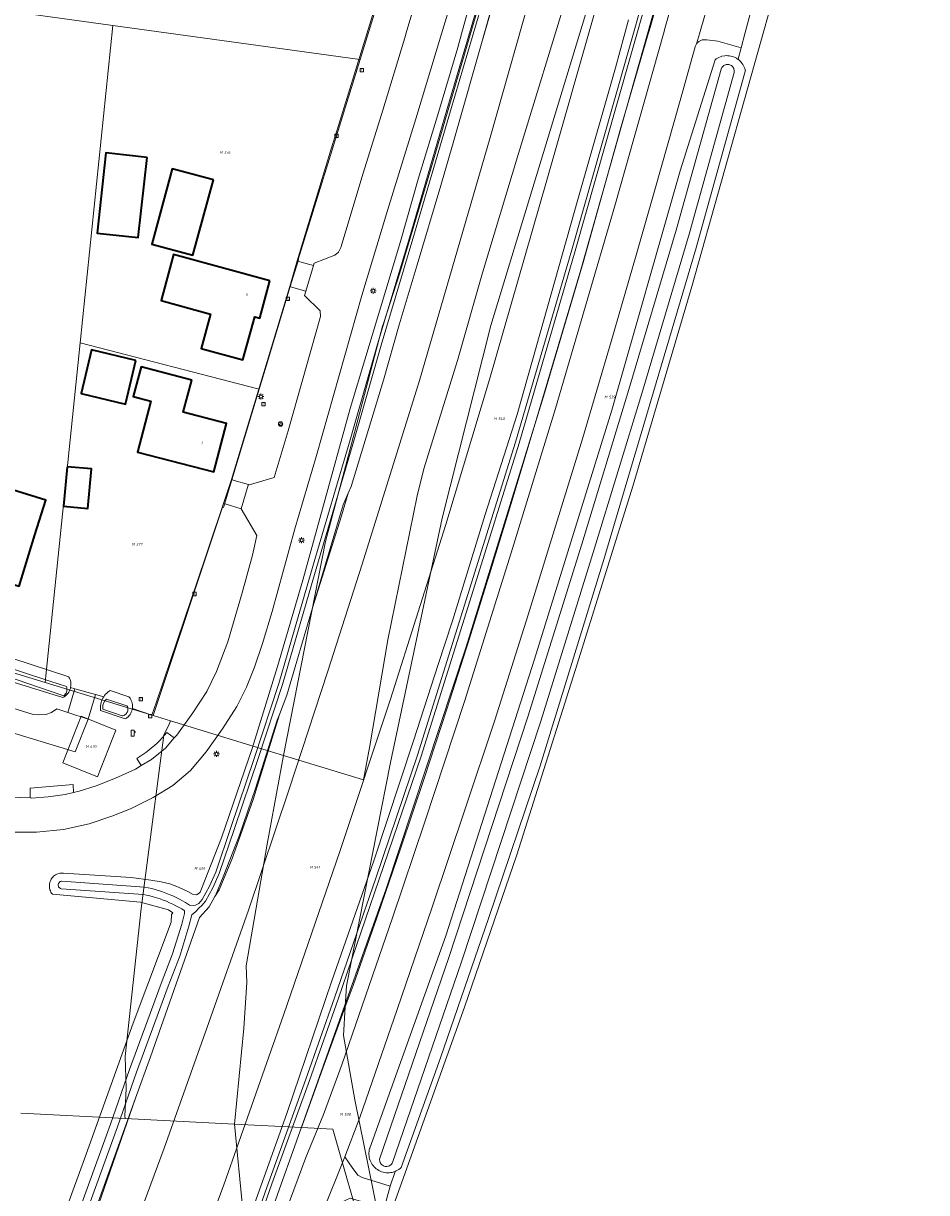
# Model space of a CAD drawing. Header units: metres. Extents: x 250001 to 257773, y 598992 to 609118.
# Tile 200 of 256: x 251375 to 251495, y 602563 to 602719. Entities that reach past the tile are written whole.
import ezdxf
from ezdxf.enums import TextEntityAlignment as Align
from ezdxf.lldxf.tags import DXFTag

# ---------------------------------------------------------------- set-up
doc = ezdxf.new("R2010")
doc.units = ezdxf.units.M
for name, color, linetype, lineweight in [('B-WE-GR-GRAS-GV', 252, 'Continuous', 13), ('B-WE-GR-GROENVOORZIENING-GV', 252, 'Continuous', 18), ('B-WE-KG-GRENS_PERCEEL-G', 150, 'KG-PERCEEL', 18), ('B-WE-KG-GRENS_PERCEEL-S', 150, 'Continuous', 25), ('B-WE-KL-ET_LS_OV_LICHTMAST-S', 252, 'Continuous', 25), ('B-WE-KL-POMP-S', 252, 'Continuous', 25), ('B-WE-OG-BEBOUWING-GV', 1, 'Continuous', 35), ('B-WE-OG-BEBOUWING-T18', 7, 'Continuous', 18), ('B-WE-OG-TERREIN_ERF-GV', 7, 'Continuous', 18), ('B-WE-OG-WATER-GV', 252, 'Continuous', 18), ('B-WE-OG-WATER_SLOOT-GV', 252, 'Continuous', 18), ('B-WE-RI-GWA_KOLK-S', 252, 'Continuous', 25), ('B-WE-RI-GWA_RIOOLPUT-S', 252, 'Continuous', 25), ('B-WE-VH-VERHARDING_GESLOTEN-GV', 252, 'Continuous', 18), ('B-WE-VH-VERHARDING_OPEN-GV', 252, 'Continuous', 18), ('B-WE-VW-VERKEERSTEKEN_BORD-S', 252, 'Continuous', 25), ('B-WE-VW-VERKEERSTEKEN_DRAAGCONSTRUCTIE-S', 252, 'Continuous', 25), ('X-XX-AL-REFERENTIE-G', 7, 'Continuous', 18)]:
    doc.layers.add(name, color=color, linetype=linetype, lineweight=lineweight)
doc.styles.add('NLCS-ISO', font='NLCS-ISO.ttf')
doc.styles.add('NLCS-ISO-ANNOTATIEF-T18', font='NLCS-ISO.ttf', dxfattribs={"height": 1.8})
doc.styles.get("Standard").update_dxf_attribs({"font": 'NLCS-ISO.ttf'})
tags = doc.linetypes.add('KG-PERCEEL', pattern='A,5.5,-2,["P",Standard,S=1.8,R=0,X=-0.5,Y=-0.9],-2,5.5,-2,[5,NLCS.SHX,S=0.75,R=0,X=0,Y=0],-2', length=19).pattern_tags.tags
tags[6] = DXFTag(74, 10)

# ---------------------------------------------------------------- blocks, each defined once
blk = doc.blocks.new('SKG-PERCEELNUMMER-SO')
at = {"style": 'NLCS-ISO', "oblique": 10, "flags": 1}
blk.add_attdef('GEMEENTECODE', text='', height=1.8, dxfattribs=at).set_placement((0, 2.55), align=Align.MIDDLE_CENTER)
at = {"style": 'NLCS-ISO', "oblique": 10}
blk.add_attdef('SECTIE', text='', height=1.8, dxfattribs=at).set_placement((-0.5, 0), align=Align.MIDDLE_RIGHT)
blk.add_attdef('PERCEELNUMMER', text='', height=1.8, dxfattribs=at).set_placement((0.5, 0), align=Align.MIDDLE_LEFT)
blk = doc.blocks.new('BS2021-132-Xref-KAD-20210617')
at = {"layer": 'B-WE-KG-GRENS_PERCEEL-G', "flags": 128}
for points in [[(251409.252, 602621.164), (251414.872, 602649.751), (251416.395, 602655.386), (251418.748, 602664.318), (251420.964, 602672.782), (251422.508, 602678.514), (251422.628, 602678.892), (251424.799, 602685.632), (251428.962, 602699.532), (251435.631, 602722.339), (251441.827, 602742.41), (251442.087, 602743.313), (251443.825, 602749.513), (251443.938, 602749.598), (251445.007, 602752.643), (251456.446, 602786.873), (251465.18, 602812.082), (251476.077, 602843.242), (251485.477, 602868.574), (251493.909, 602890.834), (251495.144, 602894.028)], [(251422.728, 602756.664), (251432.27, 602755.44), (251430.25, 602748.88), (251426.34, 602736.34), (251425.16, 602732.49), (251419.483, 602714.149)], [(251417.519, 602587.578), (251417.699, 602590.364), (251423.541, 602620.217), (251430.456, 602652.853), (251436.95, 602678.606), (251451.323, 602725.897)], [(251419.937, 602617.894), (251420.781, 602622.45), (251423.188, 602636.595), (251427.102, 602655.857), (251428.004, 602659.468), (251432.519, 602673.915), (251435.829, 602685.653), (251440.645, 602701.604), (251447.267, 602723.274), (251448.033, 602725.872)], [(251422.469, 602556.935), (251433.421, 602587.542), (251440.443, 602607.892), (251448.217, 602632.519), (251455.967, 602657.276), (251463.775, 602683.828), (251475.661, 602726.08)], [(251442.61, 602664.621), (251448.985, 602686.055), (251460.081, 602725.521)], [(251363.23, 602721.89), (251386.47, 602718.67)], [(251382.1, 602676.31), (251386.47, 602718.67)], [(251386.47, 602718.67), (251419.16, 602714.2), (251419.483, 602714.149)], [(251419.483, 602714.149), (251411.21, 602687.42), (251411.28, 602687.4), (251410.16, 602683.81), (251406.94, 602673.16), (251406.02, 602670.08)], [(251382.1, 602676.31), (251377.53, 602631.81), (251377.44, 602630.901)], [(251382.1, 602676.31), (251405.82, 602670.13), (251406.02, 602670.08)], [(251406.02, 602670.08), (251401.25, 602654.31), (251401.14, 602654.35), (251391.85, 602626.49)], [(251418.55, 602590.412), (251421.776, 602599.616), (251424.939, 602608.841), (251428.041, 602618.087), (251431.08, 602627.354), (251434.056, 602636.642), (251436.97, 602645.949), (251439.822, 602655.275), (251442.61, 602664.621)], [(251377.44, 602630.901), (251354.54, 602637.91)], [(251391.85, 602626.49), (251377.44, 602630.901)], [(251391.85, 602626.49), (251394.171, 602625.78)], [(251393.281, 602623.89), (251394.01, 602625.35), (251394.171, 602625.78)], [(251394.171, 602625.78), (251409.252, 602621.164)], [(251388.11, 602580.93), (251390.27, 602600.73), (251393.281, 602623.89)], [(251403.949, 602584.735), (251404.378, 602590.844), (251404.271, 602593.071), (251407.072, 602609.29), (251409.252, 602621.164)], [(251409.252, 602621.164), (251419.937, 602617.894)], [(251417.519, 602587.578), (251418.55, 602590.412)], [(251414.538, 602579.378), (251417.519, 602587.578)], [(251422.469, 602556.935), (251418.78, 602575.138), (251417.273, 602583.75), (251417.519, 602587.578)], [(251403.949, 602584.735), (251402.73, 602571.91)], [(251388.11, 602580.93), (251388.26, 602576.66), (251388.1, 602572.95), (251388.106, 602572.658)], [(251411.656, 602571.454), (251414.538, 602579.378)], [(251388.106, 602572.658), (251374.19, 602573.37)], [(251402.73, 602571.91), (251388.106, 602572.658)], [(251402.73, 602571.91), (251411.656, 602571.454)], [(251412.78, 602520.07), (251407.73, 602538.87), (251403.84, 602560.43), (251402.73, 602571.91)], [(251411.656, 602571.454), (251415.834, 602571.24)], [(251415.834, 602571.24), (251420.075, 602556.428)]]:
    blk.add_lwpolyline(points, dxfattribs=at)
blk.add_lwpolyline([(251379.782, 602620.162), (251382.244, 602626.393), (251386.894, 602624.555), (251384.432, 602618.324)], close=True, dxfattribs=at)
at = {"layer": 'B-WE-KG-GRENS_PERCEEL-S', "xscale": 0.2, "yscale": 0.2, "zscale": 0.2}
for p, values in [((251401.221, 602701.716), {'PERCEELNUMMER': '376', 'SECTIE': 'M'}), ((251452.608, 602669.048), {'PERCEELNUMMER': '539', 'SECTIE': 'M'}), ((251437.842, 602666.153), {'PERCEELNUMMER': '540', 'SECTIE': 'M'}), ((251389.491, 602649.363), {'PERCEELNUMMER': '377', 'SECTIE': 'M'}), ((251383.338, 602622.359), {'PERCEELNUMMER': '630', 'SECTIE': 'M'}), ((251397.845, 602606.065), {'PERCEELNUMMER': '400', 'SECTIE': 'M'}), ((251413.233, 602606.222), {'PERCEELNUMMER': '541', 'SECTIE': 'M'}), ((251417.286, 602573.217), {'PERCEELNUMMER': '538', 'SECTIE': 'M'})]:
    blk.add_blockref('SKG-PERCEELNUMMER-SO', p, dxfattribs=at).add_auto_attribs(values)
blk = doc.blocks.new('SIE-WEG_VERKEERSBORD-SO')
at = {"color": 0, "linetype": 'ByBlock', "lineweight": 18}
blk.add_lwpolyline([(-1.125, -1.125), (1.125, -1.125), (1.125, 1.125), (-1.125, 1.125)], close=True, dxfattribs=at)
at = {"color": 0, "linetype": 'ByBlock', "lineweight": 18, "style": 'NLCS-ISO'}
blk.add_text('vb', height=1.5, dxfattribs=at).set_placement((0, 0), align=Align.MIDDLE_CENTER)
blk = doc.blocks.new('SKL-WATER_POMP-SO')
at = {"color": 0, "linetype": 'ByBlock', "lineweight": 18}
blk.add_lwpolyline([(1, 1.09), (1, 2), (-1, 2), (-1, -2), (1, -2), (1, 0.57), (1.85, 0.57), (1.85, 1.09)], close=True, dxfattribs=at)
blk = doc.blocks.new('SIE-WEG_PAAL_VERKEERSBORD-SO')
at = {"color": 0, "linetype": 'ByBlock', "lineweight": 18}
blk.add_circle((0, 0), 1.5, dxfattribs=at)
at = {"color": 0, "linetype": 'ByBlock', "lineweight": 18, "style": 'NLCS-ISO'}
blk.add_text('vb', height=1.5, dxfattribs=at).set_placement((0, 0.13), align=Align.MIDDLE_CENTER)
blk = doc.blocks.new('SKL-ET_OV_LICHTMAST-SO')
at = {"color": 0, "linetype": 'ByBlock', "lineweight": 18}
for points in [[(-1.25, 0), (-2, 0)], [(-1.41, 1.41), (-0.88, 0.88)], [(0, 2), (0, 1.25)], [(0.88, 0.88), (1.41, 1.41)], [(2, 0), (1.25, 0)], [(-1.41, -1.41), (-0.88, -0.88)], [(0, -1.25), (0, -2)], [(0.88, -0.88), (1.41, -1.41)]]:
    blk.add_lwpolyline(points, dxfattribs=at)
blk.add_circle((0, 0), 1, dxfattribs=at)
blk = doc.blocks.new('SRI-KOLK-SO')
at = {"color": 0, "linetype": 'ByBlock', "lineweight": 18}
blk.add_lwpolyline([(-1.125, -1.125), (1.125, -1.125), (1.125, 1.125), (-1.125, 1.125)], close=True, dxfattribs=at)
at = {"color": 0, "linetype": 'ByBlock', "lineweight": 18, "style": 'NLCS-ISO'}
blk.add_text('k', height=1.5, dxfattribs=at).set_placement((0, 0), align=Align.MIDDLE_CENTER)
blk = doc.blocks.new('SRI-PUT_INSPECTIEPUT_RIOOLPUT-SO')
at = {"color": 0, "linetype": 'ByBlock', "lineweight": 18}
blk.add_lwpolyline([(-1.12, -1.12), (1.12, -1.12), (1.12, 1.12), (-1.12, 1.12)], close=True, dxfattribs=at)
at = {"color": 0, "linetype": 'ByBlock', "lineweight": 18, "style": 'NLCS-ISO'}
blk.add_text('r', height=1.5, dxfattribs=at).set_placement((0, 0.28), align=Align.MIDDLE_CENTER)
blk = doc.blocks.new('BS2021-132-Xref-BGT-GRIJS-20210617-aangepast')
at = {"layer": 'B-WE-GR-GRAS-GV', "flags": 128}
blk.add_lwpolyline([(251472.283, 602722.94), (251470.878, 602717.571), (251470.383, 602715.681), (251469.965, 602714.167), (251470.072, 602714.086), (251470.223, 602713.953), (251470.362, 602713.808), (251470.49, 602713.652), (251470.605, 602713.487), (251470.707, 602713.314), (251470.795, 602713.133), (251470.867, 602712.945), (251470.925, 602712.752), (251470.938, 602712.7), (251464.379, 602688.979), (251452.048, 602647.344), (251443.526, 602619.77), (251436.658, 602599.363), (251430.25, 602580.771), (251424.988, 602566.124), (251424.837, 602565.99), (251424.676, 602565.868), (251424.506, 602565.759), (251424.328, 602565.664), (251424.163, 602565.592), (251423.514, 602563.624), (251422.7, 602560.702)], dxfattribs=at)
for points in [[(251440.449, 602732.94), (251440.442, 602732.963), (251437.361, 602722.157), (251435.701, 602716.284), (251437.604, 602722.897)], [(251413.16, 602640.877), (251416.994, 602653.172), (251417.91, 602656.203), (251417.219, 602654.659)], [(251408.725, 602626.654), (251408.423, 602625.88), (251405.543, 602616.748), (251403.389, 602610.526), (251401.193, 602604.925), (251400.185, 602602.461), (251400.11, 602602.331), (251400.671, 602603.22), (251402.359, 602607.259), (251405.231, 602615.288), (251408.141, 602624.78)], [(251381.393, 602552.39), (251382.674, 602555.754), (251389.513, 602575.395), (251383.227, 602557.861)]]:
    blk.add_lwpolyline(points, close=True, dxfattribs=at)
at = {"layer": 'B-WE-GR-GROENVOORZIENING-GV', "flags": 128}
for points in [[(251409.032, 602558.81), (251412.231, 602567.432), (251414.628, 602573.197), (251417.087, 602579.951), (251423.816, 602599.479), (251428.125, 602612.286), (251433.427, 602628.363), (251439.668, 602648.212), (251445.601, 602667.533), (251453.512, 602694.591), (251459.992, 602717.571), (251460.286, 602718.613), (251463.271, 602729.138)], [(251463.423, 602736.69), (251458.224, 602718.419), (251458.053, 602717.835), (251457.976, 602717.571), (251454.257, 602704.861), (251449.288, 602687.003), (251443.996, 602669.128), (251433.647, 602635.653), (251422.989, 602603.343), (251412.138, 602572.891), (251402.436, 602545.618), (251394.604, 602523.404), (251387.881, 602504.049), (251387.622, 602503.331), (251387.285, 602501.46), (251386.938, 602501.008), (251386.994, 602500), (251386.998, 602499.932), (251387.218, 602498.669), (251392.593, 602485.678), (251423.175, 602410.488)], [(251432.443, 602724.472), (251430.361, 602717.571), (251426.931, 602706.205), (251423.154, 602693.982), (251419.743, 602682.615), (251413.669, 602661.221), (251410.787, 602651.452), (251407.753, 602640.394), (251406.457, 602636.107), (251405.414, 602632.971), (251404.334, 602630.292), (251403.051, 602627.709), (251401.141, 602624.711), (251398.94, 602621.667), (251396.831, 602619.162), (251394.475, 602617.154), (251391.874, 602615.537), (251388.829, 602614.042), (251386.331, 602613.045), (251383.331, 602612.044), (251379.87, 602611.277), (251376.3, 602610.897), (251373.137, 602610.928)], [(251374.759, 602545.579), (251382.685, 602567.264), (251389.191, 602585.388), (251394.259, 602598.896), (251394.306, 602599.906), (251394.474, 602600.137), (251393.931, 602600.538), (251390.181, 602601.548), (251378.403, 602602.636), (251378.302, 602602.767), (251378.215, 602602.907), (251378.141, 602603.055), (251378.083, 602603.209), (251378.011, 602603.531), (251377.999, 602603.696), (251378.003, 602603.861), (251378.022, 602604.025), (251378.058, 602604.186), (251378.109, 602604.343), (251378.175, 602604.495), (251378.255, 602604.639), (251378.349, 602604.775), (251378.455, 602604.902), (251378.574, 602605.018), (251378.703, 602605.121), (251378.841, 602605.212), (251378.987, 602605.289), (251379.14, 602605.352), (251379.299, 602605.399), (251379.461, 602605.431), (251379.626, 602605.448), (251379.791, 602605.448), (251379.871, 602605.442), (251388.94, 602604.876), (251391.558, 602604.489), (251392.947, 602604.292), (251394.073, 602604.009), (251395.249, 602603.566), (251396.472, 602603.006), (251397.211, 602602.576), (251397.632, 602602.561), (251397.99, 602602.782), (251398.117, 602602.908), (251398.322, 602603.352), (251401.002, 602610.169), (251405.089, 602622.112), (251408.477, 602633.058), (251411.837, 602644.573), (251418.174, 602667.532), (251424.881, 602689.824), (251427.243, 602698.148), (251429.974, 602707.08), (251432.55, 602715.756), (251433.048, 602717.571), (251435.179, 602725.338)], [(251387.689, 602553.43), (251393.338, 602568.713), (251399.038, 602584.744), (251404.588, 602600.502), (251409.999, 602616.546), (251415.2, 602632.416), (251419.789, 602646.699), (251427.405, 602671.25), (251436.866, 602703.708), (251442.893, 602724.96)], [(251437.604, 602722.897), (251435.701, 602716.284), (251432.39, 602704.573), (251431.818, 602702.681), (251430.291, 602697.306), (251427.132, 602686.73), (251424.702, 602678.687), (251422.626, 602671.306), (251418.301, 602657.079), (251417.91, 602656.203), (251416.994, 602653.172), (251413.16, 602640.877), (251409.727, 602629.221), (251408.725, 602626.654), (251408.141, 602624.78), (251405.231, 602615.288), (251402.359, 602607.259), (251400.671, 602603.22), (251400.11, 602602.331), (251399.318, 602600.953), (251398.056, 602599.526), (251391.489, 602580.907), (251389.513, 602575.395), (251382.674, 602555.754)], [(251405.16, 602560.656), (251409.731, 602573.338), (251415.722, 602591.048), (251421.285, 602606.97), (251426.646, 602623.108), (251429.941, 602633.329), (251431.823, 602639.167), (251436.208, 602653.351), (251440.465, 602666.697), (251448.569, 602695.422), (251453.587, 602713.043), (251455.355, 602719.43)], [(251450.98, 602720.97), (251444.442, 602698.043), (251436.775, 602671.404), (251430.953, 602652.02), (251423.547, 602628.692), (251416.807, 602608.332), (251409.312, 602586.59), (251401.278, 602563.807), (251392.208, 602539.239)], [(251372.944, 602615.568), (251375.444, 602615.479), (251375.456, 602616.797), (251381.189, 602617.284), (251381.235, 602616.209), (251381.967, 602616.382), (251384.264, 602617.109), (251386.844, 602618.135), (251389.497, 602619.352), (251390.257, 602619.804), (251389.668, 602620.774), (251390.084, 602621.028), (251390.491, 602621.295), (251390.889, 602621.576), (251391.277, 602621.869), (251391.656, 602622.175), (251392.025, 602622.494), (251392.383, 602622.824), (251392.73, 602623.166), (251393.065, 602623.519), (251393.389, 602623.883), (251393.686, 602624.239), (251394.679, 602623.501), (251395.006, 602623.877), (251397.149, 602626.856), (251399.034, 602629.716), (251400.32, 602632.365), (251401.824, 602636.359), (251403.76, 602642.877), (251405.113, 602647.915), (251405.721, 602650.533), (251403.606, 602654.112), (251401.62, 602654.726), (251401.237, 602654.844), (251397.383, 602643.282), (251396.998, 602642.141), (251392.292, 602628.332), (251391.691, 602626.559), (251389.081, 602627.453), (251389.051, 602627.293), (251389.003, 602627.124), (251388.941, 602626.96), (251388.863, 602626.802), (251388.772, 602626.652), (251388.667, 602626.511), (251388.551, 602626.38), (251388.284, 602626.153), (251388.136, 602626.058), (251384.832, 602627.19), (251384.818, 602627.4), (251384.82, 602627.611), (251384.837, 602627.821), (251384.87, 602628.029), (251384.919, 602628.234), (251384.983, 602628.435), (251385.063, 602628.63), (251385.156, 602628.819), (251385.255, 602628.986), (251384.167, 602629.299), (251383.203, 602625.997), (251381.45, 602621.662), (251371.3, 602624.731)], [(251362.343, 602630.802), (251375.832, 602626.653), (251376.598, 602626.587), (251377.516, 602626.645), (251378.272, 602626.897), (251378.991, 602627.388), (251380.473, 602626.899), (251381.395, 602630.052), (251380.832, 602630.227), (251380.803, 602630.105), (251380.746, 602629.938), (251380.675, 602629.776), (251380.589, 602629.621), (251380.489, 602629.475), (251380.377, 602629.338), (251380.253, 602629.212), (251380.118, 602629.097), (251379.974, 602628.995), (251379.82, 602628.907), (251361.174, 602634.632)]]:
    blk.add_lwpolyline(points, dxfattribs=at)
for points in [[(251430.533, 602748.555), (251430.151, 602748.675), (251423.677, 602728.075), (251422.864, 602725.53), (251420.393, 602717.571), (251416.412, 602704.75), (251415.648, 602702.218), (251411.071, 602687.241), (251411.455, 602687.129), (251413.277, 602686.6), (251413.382, 602686.945), (251416.106, 602688.023), (251416.598, 602688.41), (251416.931, 602689.043), (251419.921, 602698.935), (251422.529, 602707.358), (251425.6, 602717.5), (251425.621, 602717.571), (251428.41, 602726.933), (251431.028, 602735.285), (251430.271, 602735.565), (251428.248, 602736.27), (251428.806, 602738.005), (251431.781, 602748.203)], [(251465.584, 602716.79), (251465.482, 602716.793), (251465.379, 602716.788), (251465.278, 602716.774), (251465.177, 602716.753), (251465.079, 602716.724), (251464.983, 602716.688), (251464.891, 602716.644), (251464.802, 602716.593), (251464.717, 602716.535), (251464.637, 602716.471), (251464.562, 602716.401), (251464.493, 602716.325), (251464.43, 602716.244), (251464.374, 602716.159), (251464.324, 602716.069), (251464.282, 602715.975), (251464.247, 602715.879), (251464.232, 602715.829), (251462.247, 602708.678), (251458.867, 602696.736), (251456.369, 602687.989), (251453.026, 602676.473), (251449.178, 602663.475), (251445.625, 602651.92), (251441.921, 602639.963), (251437.471, 602625.86), (251433.541, 602614.022), (251429.122, 602600.891), (251424.444, 602587.2), (251419.457, 602572.811), (251417.441, 602567.557), (251418.416, 602566.099), (251419.201, 602565.105), (251419.752, 602564.755), (251423.514, 602563.624), (251424.163, 602565.592), (251424.143, 602565.583), (251423.757, 602565.467), (251423.558, 602565.432), (251423.357, 602565.413), (251423.155, 602565.409), (251422.954, 602565.422), (251422.754, 602565.451), (251422.557, 602565.496), (251422.364, 602565.556), (251422.177, 602565.631), (251421.996, 602565.72), (251421.823, 602565.824), (251421.659, 602565.941), (251421.504, 602566.071), (251421.36, 602566.212), (251421.228, 602566.365), (251421.108, 602566.527), (251421.001, 602566.699), (251420.909, 602566.878), (251420.831, 602567.065), (251420.767, 602567.256), (251420.72, 602567.452), (251420.688, 602567.652), (251420.671, 602567.853), (251420.671, 602568.055), (251420.687, 602568.256), (251420.719, 602568.455), (251420.766, 602568.652), (251420.774, 602568.678), (251430.932, 602597.065), (251442.795, 602634.025), (251453.104, 602667.314), (251462.229, 602699.289), (251466.902, 602714.119), (251467.065, 602714.236), (251467.417, 602714.431), (251467.603, 602714.507), (251467.795, 602714.568), (251468.19, 602714.643), (251468.391, 602714.657), (251468.593, 602714.655), (251468.793, 602714.637), (251468.992, 602714.603), (251469.187, 602714.554), (251469.378, 602714.489), (251469.563, 602714.409), (251469.741, 602714.315), (251469.911, 602714.207), (251469.965, 602714.167), (251470.383, 602715.681), (251467.285, 602716.593), (251465.787, 602716.761), (251465.686, 602716.78)], [(251410.505, 602683.7), (251410.121, 602683.812), (251402.306, 602658.026), (251402.689, 602657.91), (251404.574, 602657.364), (251404.548, 602657.277), (251408.024, 602658.32), (251409.875, 602664.52), (251414.193, 602679.795), (251414.165, 602680.555), (251412.064, 602682.609), (251412.241, 602683.191)]]:
    blk.add_lwpolyline(points, close=True, dxfattribs=at)
at = {"layer": 'B-WE-OG-BEBOUWING-GV', "flags": 128}
for points in [[(251391.052, 602701.068), (251385.556, 602701.679), (251384.363, 602690.951), (251389.859, 602690.34)], [(251399.898, 602698.059), (251394.396, 602699.554), (251391.662, 602689.493), (251397.165, 602687.998)], [(251407.45, 602684.56), (251394.59, 602688.08), (251392.92, 602681.93), (251399.54, 602680.13), (251398.27, 602675.52), (251403.83, 602674.03), (251405.42, 602679.77), (251406.1, 602679.59)], [(251389.564, 602673.933), (251383.639, 602675.36), (251382.231, 602669.518), (251388.156, 602668.091)], [(251397.01, 602671.32), (251390.25, 602673.08), (251389.18, 602669.1), (251391.56, 602668.48), (251389.78, 602661.7), (251399.96, 602659.05), (251401.65, 602665.52), (251395.88, 602667.04)], [(251380.383, 602659.739), (251379.904, 602654.46), (251383.14, 602654.143), (251383.633, 602659.437)], [(251373.06, 602656.64), (251364.43, 602659.25), (251362.83, 602653.97), (251365.33, 602653.22), (251363.22, 602646.24), (251364.85, 602645.75), (251364.86, 602645.8), (251369.38, 602644.44), (251369.58, 602645.11), (251373.96, 602643.77), (251376.08, 602650.64), (251377.512, 602655.26)]]:
    blk.add_lwpolyline(points, close=True, dxfattribs=at)
at = {"layer": 'B-WE-OG-TERREIN_ERF-GV', "flags": 128}
blk.add_lwpolyline([(251370.498, 602634.983), (251380.605, 602631.646), (251380.609, 602631.64), (251380.692, 602631.484), (251380.76, 602631.321), (251380.813, 602631.153), (251380.851, 602630.98), (251380.873, 602630.805), (251380.88, 602630.628), (251380.87, 602630.452), (251380.844, 602630.277), (251380.832, 602630.227), (251381.395, 602630.052), (251384.167, 602629.299), (251385.255, 602628.986), (251385.264, 602629), (251385.384, 602629.172), (251385.518, 602629.335), (251385.663, 602629.487), (251385.819, 602629.627), (251385.986, 602629.755), (251386.099, 602629.832), (251388.625, 602628.997), (251388.673, 602628.941), (251388.777, 602628.8), (251388.867, 602628.651), (251388.944, 602628.494), (251389.006, 602628.33), (251389.053, 602628.162), (251389.084, 602627.989), (251389.1, 602627.815), (251389.099, 602627.64), (251389.083, 602627.465), (251389.081, 602627.453), (251391.691, 602626.559), (251392.292, 602628.332), (251396.998, 602642.141), (251397.383, 602643.282), (251401.237, 602654.844), (251402.306, 602658.026), (251410.121, 602683.812), (251411.071, 602687.241), (251415.648, 602702.218), (251416.412, 602704.75), (251420.393, 602717.571), (251422.864, 602725.53)], dxfattribs=at)
for points in [[(251385.556, 602701.679), (251391.052, 602701.068), (251389.859, 602690.34), (251384.363, 602690.951)], [(251394.396, 602699.554), (251399.898, 602698.059), (251397.165, 602687.998), (251391.662, 602689.493)], [(251394.59, 602688.08), (251407.45, 602684.56), (251406.1, 602679.59), (251405.42, 602679.77), (251403.83, 602674.03), (251398.27, 602675.52), (251399.54, 602680.13), (251392.92, 602681.93)], [(251389.564, 602673.933), (251388.156, 602668.091), (251382.231, 602669.518), (251383.639, 602675.36)], [(251397.01, 602671.32), (251395.88, 602667.04), (251401.65, 602665.52), (251399.96, 602659.05), (251389.78, 602661.7), (251391.56, 602668.48), (251389.18, 602669.1), (251390.25, 602673.08)], [(251380.383, 602659.739), (251383.633, 602659.437), (251383.14, 602654.143), (251379.904, 602654.46)], [(251365.33, 602653.22), (251362.83, 602653.97), (251364.43, 602659.25), (251373.06, 602656.64), (251377.512, 602655.26), (251376.08, 602650.64), (251373.96, 602643.77), (251369.58, 602645.11), (251369.38, 602644.44), (251364.86, 602645.8), (251364.85, 602645.75), (251363.22, 602646.24)]]:
    blk.add_lwpolyline(points, close=True, dxfattribs=at)
at = {"layer": 'B-WE-OG-WATER-GV', "flags": 128}
for points in [[(251468.632, 602713.488), (251468.512, 602713.49), (251468.393, 602713.475), (251468.277, 602713.445), (251468.166, 602713.4), (251468.061, 602713.34), (251467.966, 602713.267), (251467.882, 602713.181), (251467.809, 602713.086), (251467.75, 602712.981), (251467.705, 602712.87), (251461.697, 602691.326), (251455.376, 602670.033), (251449.098, 602649.398), (251441.905, 602626.314), (251431.281, 602594.025), (251422.126, 602567.361), (251422.123, 602567.35), (251422.105, 602567.231), (251422.103, 602567.111), (251422.117, 602566.991), (251422.146, 602566.875), (251422.191, 602566.763), (251422.251, 602566.659), (251422.323, 602566.563), (251422.408, 602566.477), (251422.503, 602566.404), (251422.607, 602566.344), (251422.718, 602566.298), (251422.835, 602566.267), (251422.954, 602566.252), (251423.074, 602566.253), (251423.193, 602566.27), (251423.309, 602566.303), (251423.419, 602566.35), (251423.522, 602566.412), (251423.616, 602566.487), (251423.699, 602566.574), (251423.771, 602566.671), (251423.828, 602566.776), (251432.987, 602593.451), (251443.619, 602625.765), (251450.818, 602648.868), (251457.1, 602669.515), (251463.427, 602690.828), (251469.439, 602712.387), (251469.457, 602712.494), (251469.462, 602712.614), (251469.451, 602712.734), (251469.424, 602712.851), (251469.382, 602712.963), (251469.325, 602713.069), (251469.255, 602713.166), (251469.172, 602713.253), (251469.078, 602713.328), (251468.976, 602713.39), (251468.866, 602713.438), (251468.75, 602713.471)], [(251388.36, 602627.79), (251385.625, 602628.67), (251385.373, 602628.426), (251385.154, 602627.884), (251385.152, 602627.331), (251387.701, 602626.456), (251387.805, 602626.474), (251387.919, 602626.509), (251388.027, 602626.558), (251388.127, 602626.622), (251388.218, 602626.698), (251388.297, 602626.786), (251388.365, 602626.884), (251388.418, 602626.99), (251388.457, 602627.102), (251388.48, 602627.219), (251388.487, 602627.337), (251388.479, 602627.456), (251388.455, 602627.572), (251388.415, 602627.684)]]:
    blk.add_lwpolyline(points, close=True, dxfattribs=at)
at = {"layer": 'B-WE-OG-WATER_SLOOT-GV', "flags": 128}
for points in [[(251435.179, 602725.338), (251433.048, 602717.571), (251432.55, 602715.756), (251429.974, 602707.08), (251427.243, 602698.148), (251424.881, 602689.824), (251418.174, 602667.532), (251411.837, 602644.573), (251408.477, 602633.058), (251405.089, 602622.112), (251401.002, 602610.169), (251398.322, 602603.352), (251398.117, 602602.908), (251397.99, 602602.782), (251397.632, 602602.561), (251397.211, 602602.576), (251396.472, 602603.006), (251395.249, 602603.566), (251394.073, 602604.009), (251392.947, 602604.292), (251391.558, 602604.489), (251388.94, 602604.876), (251379.871, 602605.442), (251379.791, 602605.448), (251379.626, 602605.448), (251379.461, 602605.431), (251379.299, 602605.399), (251379.14, 602605.352), (251378.987, 602605.289), (251378.841, 602605.212), (251378.703, 602605.121), (251378.574, 602605.018), (251378.455, 602604.902), (251378.349, 602604.775), (251378.255, 602604.639), (251378.175, 602604.495), (251378.109, 602604.343), (251378.058, 602604.186), (251378.022, 602604.025), (251378.003, 602603.861), (251377.999, 602603.696), (251378.011, 602603.531), (251378.083, 602603.209), (251378.141, 602603.055), (251378.215, 602602.907), (251378.302, 602602.767), (251378.403, 602602.636), (251390.181, 602601.548), (251393.931, 602600.538), (251394.474, 602600.137), (251394.306, 602599.906), (251394.259, 602598.896), (251389.191, 602585.388), (251382.685, 602567.264), (251374.759, 602545.579)], [(251383.227, 602557.861), (251389.513, 602575.395), (251391.489, 602580.907), (251398.056, 602599.526), (251399.318, 602600.953), (251400.11, 602602.331), (251400.185, 602602.461), (251401.193, 602604.925), (251403.389, 602610.526), (251405.543, 602616.748), (251408.423, 602625.88), (251408.725, 602626.654), (251409.727, 602629.221), (251413.16, 602640.877), (251417.219, 602654.659), (251417.91, 602656.203), (251418.301, 602657.079), (251422.626, 602671.306), (251424.702, 602678.687), (251427.132, 602686.73), (251430.291, 602697.306), (251431.818, 602702.681), (251432.39, 602704.573), (251435.701, 602716.284), (251437.361, 602722.157)], [(251435.612, 602720.994), (251431.569, 602707.291), (251426.552, 602690.176), (251422.311, 602675.976), (251418.647, 602663.183), (251413.721, 602646.428), (251409.114, 602630.622), (251405.885, 602620.745), (251402.702, 602611.392), (251400.69, 602605.403), (251399.826, 602603.481), (251398.845, 602601.692), (251398.344, 602601.13), (251397.949, 602600.744), (251397.538, 602600.319), (251397.016, 602599.877), (251396.637, 602598.358), (251395.408, 602594.342), (251393.882, 602590.331), (251392.081, 602585.475), (251389.644, 602578.871), (251387.103, 602571.556), (251383.97, 602562.948), (251381.021, 602554.74)], [(251380.08, 602555.076), (251383.03, 602563.288), (251386.161, 602571.891), (251388.703, 602579.208), (251391.143, 602585.821), (251392.946, 602590.683), (251394.461, 602594.666), (251395.673, 602598.626), (251396.025, 602600.036), (251396.049, 602600.353), (251396.034, 602600.41), (251395.996, 602600.442), (251395.681, 602600.655), (251395.083, 602600.975), (251394.889, 602601.083), (251394.477, 602601.295), (251394.059, 602601.494), (251393.634, 602601.679), (251393.203, 602601.85), (251392.775, 602602.004), (251391.874, 602602.281), (251391.433, 602602.394), (251390.98, 602602.493), (251390.565, 602602.571), (251379.593, 602603.359), (251379.507, 602603.382), (251379.426, 602603.42), (251379.353, 602603.472), (251379.29, 602603.536), (251379.24, 602603.61), (251379.203, 602603.692), (251379.182, 602603.779), (251379.176, 602603.868), (251379.187, 602603.957), (251379.212, 602604.043), (251379.253, 602604.122), (251379.308, 602604.194), (251379.374, 602604.254), (251379.449, 602604.302), (251379.533, 602604.335), (251379.62, 602604.354), (251379.665, 602604.357), (251390.693, 602603.564), (251391.18, 602603.473), (251391.664, 602603.367), (251392.144, 602603.244), (251393.092, 602602.953), (251393.558, 602602.785), (251394.018, 602602.602), (251394.473, 602602.404), (251394.92, 602602.192), (251395.361, 602601.965), (251395.675, 602601.79), (251396.2, 602601.511), (251396.6, 602601.241), (251396.71, 602601.148), (251397.212, 602601.114), (251397.516, 602601.171), (251397.944, 602601.392), (251398.184, 602601.636), (251398.409, 602601.931), (251399.38, 602603.703), (251400.226, 602605.584), (251402.23, 602611.552), (251405.412, 602620.902), (251408.638, 602630.769), (251413.243, 602646.567), (251418.169, 602663.321), (251421.833, 602676.116), (251426.074, 602690.318), (251431.092, 602707.431), (251435.133, 602721.132)], [(251435.133, 602721.132), (251431.092, 602707.431), (251426.074, 602690.318), (251421.833, 602676.116), (251418.169, 602663.321), (251413.243, 602646.567), (251408.638, 602630.769), (251405.412, 602620.902), (251402.23, 602611.552), (251400.226, 602605.584), (251399.38, 602603.703), (251398.409, 602601.931), (251398.184, 602601.636), (251397.944, 602601.392), (251397.516, 602601.171), (251397.212, 602601.114), (251396.71, 602601.148), (251396.6, 602601.241), (251396.2, 602601.511), (251395.675, 602601.79), (251395.361, 602601.965), (251394.92, 602602.192), (251394.473, 602602.404), (251394.018, 602602.602), (251393.558, 602602.785), (251393.092, 602602.953), (251392.144, 602603.244), (251391.664, 602603.367), (251391.18, 602603.473), (251390.693, 602603.564), (251379.665, 602604.357), (251379.62, 602604.354), (251379.533, 602604.335), (251379.449, 602604.302), (251379.374, 602604.254), (251379.308, 602604.194), (251379.253, 602604.122), (251379.212, 602604.043), (251379.187, 602603.957), (251379.176, 602603.868), (251379.182, 602603.779), (251379.203, 602603.692), (251379.24, 602603.61), (251379.29, 602603.536), (251379.353, 602603.472), (251379.426, 602603.42), (251379.507, 602603.382), (251379.593, 602603.359), (251390.565, 602602.571), (251390.98, 602602.493), (251391.433, 602602.394), (251391.874, 602602.281), (251392.775, 602602.004), (251393.203, 602601.85), (251393.634, 602601.679), (251394.059, 602601.494), (251394.477, 602601.295), (251394.889, 602601.083), (251395.083, 602600.975), (251395.681, 602600.655), (251395.996, 602600.442), (251396.034, 602600.41), (251396.049, 602600.353), (251396.025, 602600.036), (251395.673, 602598.626), (251394.461, 602594.666), (251392.946, 602590.683), (251391.143, 602585.821), (251388.703, 602579.208), (251386.161, 602571.891), (251383.03, 602563.288), (251380.08, 602555.076)], [(251381.021, 602554.74), (251383.97, 602562.948), (251387.103, 602571.556), (251389.644, 602578.871), (251392.081, 602585.475), (251393.882, 602590.331), (251395.408, 602594.342), (251396.637, 602598.358), (251397.016, 602599.877), (251397.538, 602600.319), (251397.949, 602600.744), (251398.344, 602601.13), (251398.845, 602601.692), (251399.826, 602603.481), (251400.69, 602605.403), (251402.702, 602611.392), (251405.885, 602620.745), (251409.114, 602630.622), (251413.721, 602646.428), (251418.647, 602663.183), (251422.311, 602675.976), (251426.552, 602690.176), (251431.569, 602707.291), (251435.612, 602720.994)], [(251423.175, 602410.488), (251392.593, 602485.678), (251387.218, 602498.669), (251386.998, 602499.932), (251386.994, 602500), (251386.938, 602501.008), (251387.285, 602501.46), (251387.622, 602503.331), (251387.881, 602504.049), (251394.604, 602523.404), (251402.436, 602545.618), (251412.138, 602572.891), (251422.989, 602603.343), (251433.647, 602635.653), (251443.996, 602669.128), (251449.288, 602687.003), (251454.257, 602704.861), (251457.976, 602717.571), (251458.053, 602717.835), (251458.224, 602718.419), (251463.423, 602736.69)], [(251455.355, 602719.43), (251453.587, 602713.043), (251448.569, 602695.422), (251440.465, 602666.697), (251436.208, 602653.351), (251431.823, 602639.167), (251429.941, 602633.329), (251426.646, 602623.108), (251421.285, 602606.97), (251415.722, 602591.048), (251409.731, 602573.338), (251405.16, 602560.656)], [(251402.82, 602551.506), (251407.245, 602564.084), (251412.255, 602577.901), (251416.098, 602588.788), (251421.576, 602604.78), (251427.177, 602621.21), (251433.897, 602642.648), (251440.266, 602663.022), (251447.753, 602688.715), (251453.269, 602708.114), (251459.455, 602729.923)], [(251459.936, 602729.784), (251453.75, 602707.977), (251448.233, 602688.577), (251440.745, 602662.877), (251434.374, 602642.499), (251427.652, 602621.055), (251422.05, 602604.618), (251416.57, 602588.624), (251412.725, 602577.733), (251407.716, 602563.916), (251403.29, 602551.336)], [(251459.455, 602729.923), (251453.269, 602708.114), (251447.753, 602688.715), (251440.266, 602663.022), (251433.897, 602642.648), (251427.177, 602621.21), (251421.576, 602604.78), (251416.098, 602588.788), (251412.255, 602577.901), (251407.245, 602564.084), (251402.82, 602551.506)], [(251403.29, 602551.336), (251407.716, 602563.916), (251412.725, 602577.733), (251416.57, 602588.624), (251422.05, 602604.618), (251427.652, 602621.055), (251434.374, 602642.499), (251440.745, 602662.877), (251448.233, 602688.577), (251453.75, 602707.977), (251459.936, 602729.784)], [(251361.174, 602634.632), (251379.82, 602628.907), (251379.974, 602628.995), (251380.118, 602629.097), (251380.253, 602629.212), (251380.377, 602629.338), (251380.489, 602629.475), (251380.589, 602629.621), (251380.675, 602629.776), (251380.746, 602629.938), (251380.803, 602630.105), (251380.832, 602630.227), (251380.844, 602630.277), (251380.87, 602630.452), (251380.88, 602630.628), (251380.873, 602630.805), (251380.851, 602630.98), (251380.813, 602631.153), (251380.76, 602631.321), (251380.692, 602631.484), (251380.609, 602631.64), (251380.605, 602631.646), (251370.498, 602634.983)], [(251362.486, 602636.194), (251378.08, 602631.099), (251380.283, 602630.39), (251380.322, 602630.264), (251380.345, 602630.134), (251380.352, 602630.002), (251380.344, 602629.87), (251380.32, 602629.74), (251380.28, 602629.614), (251380.225, 602629.494), (251380.156, 602629.381), (251380.074, 602629.278), (251379.98, 602629.185), (251379.912, 602629.13), (251365.739, 602633.995)], [(251365.739, 602633.995), (251379.912, 602629.13), (251379.98, 602629.185), (251380.074, 602629.278), (251380.156, 602629.381), (251380.225, 602629.494), (251380.28, 602629.614), (251380.32, 602629.74), (251380.344, 602629.87), (251380.352, 602630.002), (251380.345, 602630.134), (251380.322, 602630.264), (251380.283, 602630.39), (251378.08, 602631.099), (251362.486, 602636.194)]]:
    blk.add_lwpolyline(points, dxfattribs=at)
for points in [[(251468.593, 602714.655), (251468.391, 602714.657), (251468.19, 602714.643), (251467.795, 602714.568), (251467.603, 602714.507), (251467.417, 602714.431), (251467.065, 602714.236), (251466.902, 602714.119), (251462.229, 602699.289), (251453.104, 602667.314), (251442.795, 602634.025), (251430.932, 602597.065), (251420.774, 602568.678), (251420.766, 602568.652), (251420.719, 602568.455), (251420.687, 602568.256), (251420.671, 602568.055), (251420.671, 602567.853), (251420.688, 602567.652), (251420.72, 602567.452), (251420.767, 602567.256), (251420.831, 602567.065), (251420.909, 602566.878), (251421.001, 602566.699), (251421.108, 602566.527), (251421.228, 602566.365), (251421.36, 602566.212), (251421.504, 602566.071), (251421.659, 602565.941), (251421.823, 602565.824), (251421.996, 602565.72), (251422.177, 602565.631), (251422.364, 602565.556), (251422.557, 602565.496), (251422.754, 602565.451), (251422.954, 602565.422), (251423.155, 602565.409), (251423.357, 602565.413), (251423.558, 602565.432), (251423.757, 602565.467), (251424.143, 602565.583), (251424.163, 602565.592), (251424.328, 602565.664), (251424.506, 602565.759), (251424.676, 602565.868), (251424.837, 602565.99), (251424.988, 602566.124), (251430.25, 602580.771), (251436.658, 602599.363), (251443.526, 602619.77), (251452.048, 602647.344), (251464.379, 602688.979), (251470.938, 602712.7), (251470.925, 602712.752), (251470.867, 602712.945), (251470.795, 602713.133), (251470.707, 602713.314), (251470.605, 602713.487), (251470.49, 602713.652), (251470.362, 602713.808), (251470.223, 602713.953), (251470.072, 602714.086), (251469.965, 602714.167), (251469.911, 602714.207), (251469.741, 602714.315), (251469.563, 602714.409), (251469.378, 602714.489), (251469.187, 602714.554), (251468.992, 602714.603), (251468.793, 602714.637)], [(251468.393, 602713.475), (251468.512, 602713.49), (251468.632, 602713.488), (251468.75, 602713.471), (251468.866, 602713.438), (251468.976, 602713.39), (251469.078, 602713.328), (251469.172, 602713.253), (251469.255, 602713.166), (251469.325, 602713.069), (251469.382, 602712.963), (251469.424, 602712.851), (251469.451, 602712.734), (251469.462, 602712.614), (251469.457, 602712.494), (251469.439, 602712.387), (251463.427, 602690.828), (251457.1, 602669.515), (251450.818, 602648.868), (251443.619, 602625.765), (251432.987, 602593.451), (251423.828, 602566.776), (251423.771, 602566.671), (251423.699, 602566.574), (251423.616, 602566.487), (251423.522, 602566.412), (251423.419, 602566.35), (251423.309, 602566.303), (251423.193, 602566.27), (251423.074, 602566.253), (251422.954, 602566.252), (251422.835, 602566.267), (251422.718, 602566.298), (251422.607, 602566.344), (251422.503, 602566.404), (251422.408, 602566.477), (251422.323, 602566.563), (251422.251, 602566.659), (251422.191, 602566.763), (251422.146, 602566.875), (251422.117, 602566.991), (251422.103, 602567.111), (251422.105, 602567.231), (251422.123, 602567.35), (251422.126, 602567.361), (251431.281, 602594.025), (251441.905, 602626.314), (251449.098, 602649.398), (251455.376, 602670.033), (251461.697, 602691.326), (251467.705, 602712.87), (251467.75, 602712.981), (251467.809, 602713.086), (251467.882, 602713.181), (251467.966, 602713.267), (251468.061, 602713.34), (251468.166, 602713.4), (251468.277, 602713.445)], [(251388.625, 602628.997), (251386.099, 602629.832), (251385.986, 602629.755), (251385.819, 602629.627), (251385.663, 602629.487), (251385.518, 602629.335), (251385.384, 602629.172), (251385.264, 602629), (251385.255, 602628.986), (251385.156, 602628.819), (251385.063, 602628.63), (251384.983, 602628.435), (251384.919, 602628.234), (251384.87, 602628.029), (251384.837, 602627.821), (251384.82, 602627.611), (251384.818, 602627.4), (251384.832, 602627.19), (251388.136, 602626.058), (251388.284, 602626.153), (251388.551, 602626.38), (251388.667, 602626.511), (251388.772, 602626.652), (251388.863, 602626.802), (251388.941, 602626.96), (251389.003, 602627.124), (251389.051, 602627.293), (251389.081, 602627.453), (251389.083, 602627.465), (251389.099, 602627.64), (251389.1, 602627.815), (251389.084, 602627.989), (251389.053, 602628.162), (251389.006, 602628.33), (251388.944, 602628.494), (251388.867, 602628.651), (251388.777, 602628.8), (251388.673, 602628.941)], [(251385.373, 602628.426), (251385.625, 602628.67), (251388.36, 602627.79), (251388.415, 602627.684), (251388.455, 602627.572), (251388.479, 602627.456), (251388.487, 602627.337), (251388.48, 602627.219), (251388.457, 602627.102), (251388.418, 602626.99), (251388.365, 602626.884), (251388.297, 602626.786), (251388.218, 602626.698), (251388.127, 602626.622), (251388.027, 602626.558), (251387.919, 602626.509), (251387.805, 602626.474), (251387.701, 602626.456), (251385.152, 602627.331), (251385.154, 602627.884)]]:
    blk.add_lwpolyline(points, close=True, dxfattribs=at)
at = {"layer": 'B-WE-VH-VERHARDING_GESLOTEN-GV', "flags": 128}
for points in [[(251463.271, 602729.138), (251460.286, 602718.613), (251459.992, 602717.571), (251453.512, 602694.591), (251445.601, 602667.533), (251439.668, 602648.212), (251433.427, 602628.363), (251428.125, 602612.286), (251423.816, 602599.479), (251417.087, 602579.951), (251414.628, 602573.197), (251412.231, 602567.432), (251409.032, 602558.81)], [(251414.494, 602560.111), (251417.441, 602567.557), (251419.457, 602572.811), (251424.444, 602587.2), (251429.122, 602600.891), (251433.541, 602614.022), (251437.471, 602625.86), (251441.921, 602639.963), (251445.625, 602651.92), (251449.178, 602663.475), (251453.026, 602676.473), (251456.369, 602687.989), (251458.867, 602696.736), (251462.247, 602708.678), (251464.232, 602715.829), (251464.247, 602715.879), (251464.282, 602715.975), (251464.324, 602716.069), (251464.374, 602716.159), (251464.43, 602716.244), (251464.811, 602717.571), (251467.168, 602725.793)], [(251428.41, 602726.933), (251425.621, 602717.571), (251425.6, 602717.5), (251422.529, 602707.358), (251419.921, 602698.935), (251416.931, 602689.043), (251416.598, 602688.41), (251416.106, 602688.023), (251413.382, 602686.945), (251413.277, 602686.6), (251412.241, 602683.191), (251412.064, 602682.609), (251414.165, 602680.555), (251414.193, 602679.795), (251409.875, 602664.52), (251408.024, 602658.32), (251404.548, 602657.277), (251403.606, 602654.112), (251405.721, 602650.533), (251405.113, 602647.915), (251403.76, 602642.877), (251401.824, 602636.359), (251400.32, 602632.365), (251399.034, 602629.716), (251397.149, 602626.856), (251395.006, 602623.877), (251394.679, 602623.501), (251393.493, 602622.139), (251391.65, 602620.631), (251390.257, 602619.804), (251389.497, 602619.352), (251386.844, 602618.135), (251384.264, 602617.109), (251381.967, 602616.382), (251381.235, 602616.209), (251380.117, 602615.944), (251377.836, 602615.634), (251375.575, 602615.474), (251375.444, 602615.479), (251372.944, 602615.568)], [(251373.137, 602610.928), (251376.3, 602610.897), (251379.87, 602611.277), (251383.331, 602612.044), (251386.331, 602613.045), (251388.829, 602614.042), (251391.874, 602615.537), (251394.475, 602617.154), (251396.831, 602619.162), (251398.94, 602621.667), (251401.141, 602624.711), (251403.051, 602627.709), (251404.334, 602630.292), (251405.414, 602632.971), (251406.457, 602636.107), (251407.753, 602640.394), (251410.787, 602651.452), (251413.669, 602661.221), (251419.743, 602682.615), (251423.154, 602693.982), (251426.931, 602706.205), (251430.361, 602717.571), (251432.443, 602724.472)], [(251392.208, 602539.239), (251401.278, 602563.807), (251409.312, 602586.59), (251416.807, 602608.332), (251423.547, 602628.692), (251430.953, 602652.02), (251436.775, 602671.404), (251444.442, 602698.043), (251450.98, 602720.97)], [(251442.893, 602724.96), (251436.866, 602703.708), (251427.405, 602671.25), (251419.789, 602646.699), (251415.2, 602632.416), (251409.999, 602616.546), (251404.588, 602600.502), (251399.038, 602584.744), (251393.338, 602568.713), (251387.689, 602553.43)], [(251371.3, 602624.731), (251381.45, 602621.662), (251383.203, 602625.997), (251380.473, 602626.899), (251378.991, 602627.388), (251378.272, 602626.897), (251377.516, 602626.645), (251376.598, 602626.587), (251375.832, 602626.653), (251362.343, 602630.802)]]:
    blk.add_lwpolyline(points, dxfattribs=at)
at = {"layer": 'B-WE-VH-VERHARDING_OPEN-GV', "flags": 128}
blk.add_lwpolyline([(251467.168, 602725.793), (251464.811, 602717.571), (251464.43, 602716.244), (251464.493, 602716.325), (251464.562, 602716.401), (251464.637, 602716.471), (251464.717, 602716.535), (251464.802, 602716.593), (251464.891, 602716.644), (251464.983, 602716.688), (251465.079, 602716.724), (251465.177, 602716.753), (251465.278, 602716.774), (251465.379, 602716.788), (251465.482, 602716.793), (251465.584, 602716.79), (251465.686, 602716.78), (251465.787, 602716.761), (251467.285, 602716.593), (251470.383, 602715.681), (251470.878, 602717.571), (251472.283, 602722.94)], dxfattribs=at)
for points in [[(251411.455, 602687.129), (251411.071, 602687.241), (251410.121, 602683.812), (251410.505, 602683.7), (251412.241, 602683.191), (251413.277, 602686.6)], [(251402.689, 602657.91), (251402.306, 602658.026), (251401.237, 602654.844), (251401.62, 602654.726), (251403.606, 602654.112), (251404.548, 602657.277), (251404.574, 602657.364)], [(251384.167, 602629.299), (251381.395, 602630.052), (251380.473, 602626.899), (251383.203, 602625.997)], [(251394.679, 602623.501), (251393.686, 602624.239), (251393.389, 602623.883), (251393.065, 602623.519), (251392.73, 602623.166), (251392.383, 602622.824), (251392.025, 602622.494), (251391.656, 602622.175), (251391.277, 602621.869), (251390.889, 602621.576), (251390.491, 602621.295), (251390.084, 602621.028), (251389.668, 602620.774), (251390.257, 602619.804), (251391.65, 602620.631), (251393.493, 602622.139)], [(251381.235, 602616.209), (251381.189, 602617.284), (251375.456, 602616.797), (251375.444, 602615.479), (251375.575, 602615.474), (251377.836, 602615.634), (251380.117, 602615.944)], [(251418.416, 602566.099), (251417.441, 602567.557), (251414.494, 602560.111), (251416.438, 602561.214), (251418.152, 602562.025), (251422.7, 602560.702), (251423.514, 602563.624), (251419.752, 602564.755), (251419.201, 602565.105)]]:
    blk.add_lwpolyline(points, close=True, dxfattribs=at)
at = {"layer": 'B-WE-KL-ET_LS_OV_LICHTMAST-S', "xscale": 0.2, "yscale": 0.2, "zscale": 0.2}
for p in [(251421.259, 602683.237), (251406.26, 602669.107), (251411.684, 602649.913), (251400.325, 602621.358)]:
    blk.add_blockref('SKL-ET_OV_LICHTMAST-SO', p, dxfattribs=at)
at = {"layer": 'B-WE-KL-POMP-S', "xscale": 0.2, "yscale": 0.2, "zscale": 0.2}
blk.add_blockref('SKL-WATER_POMP-SO', (251389.105, 602624.124), dxfattribs=at)
at = {"layer": 'B-WE-RI-GWA_KOLK-S', "xscale": 0.2, "yscale": 0.2, "zscale": 0.2}
for p in [(251416.34, 602703.936), (251409.854, 602682.169), (251397.392, 602642.733)]:
    blk.add_blockref('SRI-KOLK-SO', p, dxfattribs=at)
at = {"layer": 'B-WE-RI-GWA_RIOOLPUT-S', "xscale": 0.2, "yscale": 0.2, "zscale": 0.2}
for p in [(251419.74, 602712.7), (251406.61, 602668.1), (251390.23, 602628.67), (251391.45, 602626.41)]:
    blk.add_blockref('SRI-PUT_INSPECTIEPUT_RIOOLPUT-SO', p, dxfattribs=at)
at = {"layer": 'B-WE-VW-VERKEERSTEKEN_BORD-S', "xscale": 0.2, "yscale": 0.2, "zscale": 0.2}
blk.add_blockref('SIE-WEG_VERKEERSBORD-SO', (251408.878, 602665.452), dxfattribs=at)
at = {"layer": 'B-WE-VW-VERKEERSTEKEN_DRAAGCONSTRUCTIE-S', "xscale": 0.2, "yscale": 0.2, "zscale": 0.2}
blk.add_blockref('SIE-WEG_PAAL_VERKEERSBORD-SO', (251408.878, 602665.452), dxfattribs=at)
at = {"layer": 'B-WE-OG-BEBOUWING-T18', "style": 'NLCS-ISO-ANNOTATIEF-T18'}
for s, rotation, p in [('3', 344.8, (251404.362, 602682.73)), ('1', 345.4, (251398.386, 602662.917))]:
    blk.add_text(s, height=0.36, rotation=rotation, dxfattribs=at).set_placement(p, align=Align.MIDDLE)

msp = doc.modelspace()

# ---------------------------------------------------------------- block references
at = {"layer": 'X-XX-AL-REFERENTIE-G'}
for name in ['BS2021-132-Xref-BGT-GRIJS-20210617-aangepast', 'BS2021-132-Xref-KAD-20210617']:
    msp.add_blockref(name, (0, 0), dxfattribs=at)

doc.saveas('drawing.dxf')
